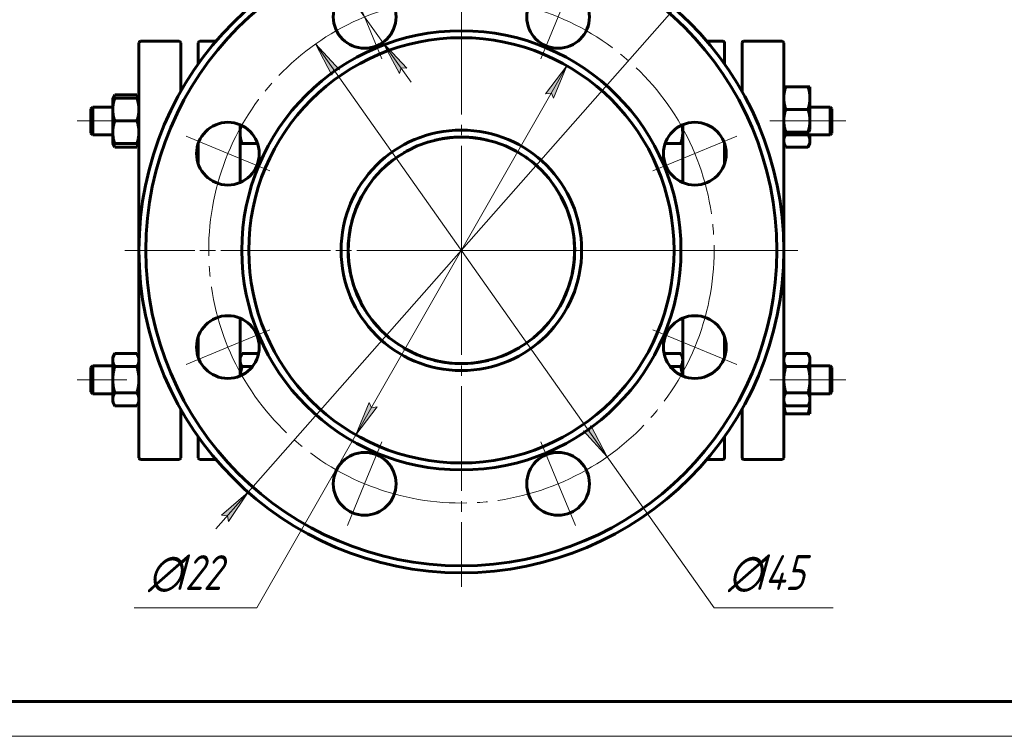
# Model space of a CAD drawing. Header units: millimetres. Extents: x 0 to 420, y 0 to 297.
# Tile 2 of 5: x 77 to 219, y 0 to 103. Entities that reach past the tile are written whole.
import ezdxf

# ---------------------------------------------------------------- set-up
doc = ezdxf.new("R2010")
doc.units = ezdxf.units.MM
for name, pattern in [('K5LT_AXLED', [19.5, 15, -1.5, 1.5, -1.5]), ('K5LT_BASIC', [0]), ('K5LT_THIN', [0])]:
    doc.linetypes.add(name, pattern=pattern)
doc.layers.add('Системный слой', color=7, linetype='Continuous')
doc.layers.add('Системный слой (1)', color=7, linetype='Continuous', true_color=0x6c6c6c)
doc.styles.add('KDIMTEXTSTYLE', font='GOST_AU.SHX', dxfattribs={"width": 0.96, "oblique": 15, "height": 5})
doc.styles.add('KTEXTSTYLE', font='GOST_AU.SHX', dxfattribs={"width": 0.96, "height": 5})
doc.dimstyles.new('KDIMSTYLE (0.50)', dxfattribs={"dimtxt": 5, "dimasz": 1, "dimexe": 2, "dimexo": 0, "dimgap": 1, "dimtad": 1, "dimlfac": 2, "dimtxsty": 'KDIMTEXTSTYLE', "dimsah": 1, "dimcen": 0, "dimdle": 1, "dimadec": 0, "dimazin": 0, "dimtfac": 0.667, "dimtmove": 0, "dimatfit": 3, "dimfxl": 1, "dimtvp": 1, "dimtolj": 1, "dimtzin": 0, "dimarcsym": 0})

# ---------------------------------------------------------------- blocks, each defined once
blk = doc.blocks.new('U10')
at = {"layer": 'Системный слой (1)', "linetype": 'K5LT_BASIC', "lineweight": 60}
for p, q in [((90.82, 91.85), (90.75, 91.68)), ((90.92, 92.03), (90.82, 91.85)), ((90.75, 91.68), (90.69, 91.52))]:
    blk.add_line(p, q, dxfattribs=at)
blk = doc.blocks.new('U11')
at = {"layer": 'Системный слой (1)', "linetype": 'K5LT_BASIC', "lineweight": 60}
for p, q in [((94.18, 91.85), (94.09, 92.03)), ((94.25, 91.68), (94.18, 91.85)), ((94.31, 91.52), (94.25, 91.68))]:
    blk.add_line(p, q, dxfattribs=at)
blk = doc.blocks.new('U12')
at = {"layer": 'Системный слой (1)', "linetype": 'K5LT_BASIC', "lineweight": 60}
for p, q in [((100.38, 99.46), (100.38, 92.49)), ((100.38, 46.93), (100.38, 39.96))]:
    blk.add_line(p, q, dxfattribs=at)
blk = doc.blocks.new('U13')
at = {"layer": 'Системный слой (1)', "linetype": 'K5LT_BASIC', "lineweight": 60}
for p, q in [((90.69, 85.02), (90.75, 84.86)), ((90.75, 84.86), (90.82, 84.7)), ((90.82, 84.7), (90.92, 84.52))]:
    blk.add_line(p, q, dxfattribs=at)
blk = doc.blocks.new('U14')
at = {"layer": 'Системный слой (1)', "linetype": 'K5LT_BASIC', "lineweight": 60}
for p, q in [((94.18, 84.7), (94.25, 84.86)), ((94.25, 84.86), (94.31, 85.02)), ((94.09, 84.52), (94.18, 84.7))]:
    blk.add_line(p, q, dxfattribs=at)
blk = doc.blocks.new('U15')
at = {"layer": 'Системный слой (1)', "linetype": 'K5LT_BASIC', "lineweight": 60}
for p, q in [((102.88, 96.43), (102.88, 99.46)), ((102.88, 82.13), (102.88, 85.04)), ((102.88, 54.39), (102.88, 57.29)), ((102.88, 39.96), (102.88, 42.99))]:
    blk.add_line(p, q, dxfattribs=at)
blk = doc.blocks.new('U16')
at = {"layer": 'Системный слой (1)', "linetype": 'K5LT_BASIC', "lineweight": 60}
for p, q in [((126.15, 77.09), (126.97, 78.52)), ((125.46, 75.54), (126.15, 77.09)), ((124.92, 73.88), (125.46, 75.54)), ((124.41, 68.77), (124.38, 69.96)), ((124.52, 67.56), (124.41, 68.77)), ((124.73, 66.36), (124.52, 67.56)), ((124.73, 66.35), (124.73, 66.36)), ((124.73, 66.32), (124.73, 66.35)), ((126.23, 62.18), (126.22, 62.19)), ((126.23, 62.17), (126.23, 62.18)), ((126.24, 62.16), (126.23, 62.17)), ((126.24, 62.15), (126.24, 62.16)), ((126.25, 62.14), (126.24, 62.15)), ((126.24, 62.15), (126.24, 62.15)), ((126.25, 62.13), (126.25, 62.14))]:
    blk.add_line(p, q, dxfattribs=at)
blk = doc.blocks.new('U17')
at = {"layer": 'Системный слой (1)', "linetype": 'K5LT_BASIC', "lineweight": 60}
for p, q in [((129.69, 81.73), (129.75, 81.79)), ((129.75, 81.79), (129.82, 81.85)), ((129.82, 81.85), (129.89, 81.91))]:
    blk.add_line(p, q, dxfattribs=at)
blk = doc.blocks.new('U18')
at = {"layer": 'Системный слой (1)', "linetype": 'K5LT_BASIC', "lineweight": 60}
for p, q in [((132.54, 55.62), (132.3, 55.75)), ((132.77, 55.49), (132.54, 55.62)), ((133.01, 55.36), (132.77, 55.49))]:
    blk.add_line(p, q, dxfattribs=at)
blk = doc.blocks.new('U19')
at = {"layer": 'Системный слой (1)', "linetype": 'K5LT_BASIC', "lineweight": 60}
for p, q in [((126.16, 77.13), (126.13, 77.05)), ((126.2, 77.2), (126.16, 77.13)), ((126.24, 77.27), (126.2, 77.2)), ((124.74, 73.11), (124.52, 71.89)), ((124.4, 70.64), (124.38, 69.67)), ((124.52, 71.89), (124.4, 70.64)), ((124.38, 69.67), (124.38, 69.39)), ((124.38, 69.39), (124.38, 69.39)), ((124.71, 66.45), (124.71, 66.43)), ((124.71, 66.43), (124.71, 66.42)), ((124.71, 66.42), (124.72, 66.41)), ((124.72, 66.41), (124.72, 66.38)), ((124.72, 66.38), (124.72, 66.38)), ((124.72, 66.38), (124.72, 66.37)), ((124.72, 66.37), (124.73, 66.35)), ((124.73, 66.35), (124.73, 66.33)), ((124.73, 66.33), (124.74, 66.3)), ((124.74, 66.3), (124.75, 66.23)), ((124.75, 66.23), (124.79, 66.09)), ((124.79, 66.09), (124.85, 65.81)), ((124.85, 65.81), (125, 65.26)), ((125, 65.26), (125.35, 64.18)), ((125.35, 64.18), (126.19, 62.26)), ((126.19, 62.26), (127.12, 60.67))]:
    blk.add_line(p, q, dxfattribs=at)
blk = doc.blocks.new('U20')
at = {"layer": 'Системный слой (1)', "linetype": 'K5LT_BASIC', "lineweight": 60}
for p, q in [((178.38, 96.43), (178.38, 99.46)), ((178.38, 82.13), (178.38, 85.04)), ((178.38, 54.39), (178.38, 57.29)), ((178.38, 39.96), (178.38, 42.99))]:
    blk.add_line(p, q, dxfattribs=at)
blk = doc.blocks.new('U21')
at = {"layer": 'Системный слой (1)', "linetype": 'K5LT_BASIC', "lineweight": 60}
for p, q in [((94.38, 69.71), (94.38, 99.46)), ((94.38, 39.96), (94.38, 69.71))]:
    blk.add_line(p, q, dxfattribs=at)
blk = doc.blocks.new('U22')
at = {"layer": 'Системный слой (1)', "linetype": 'K5LT_BASIC', "lineweight": 60}
for p, q in [((138.04, 53.67), (136.87, 53.9)), ((139.24, 53.52), (138.04, 53.67)), ((140.47, 53.46), (139.24, 53.52))]:
    blk.add_line(p, q, dxfattribs=at)
blk = doc.blocks.new('U23')
at = {"layer": 'Системный слой (1)', "linetype": 'K5LT_BASIC', "lineweight": 60}
for p, q in [((132.43, 55.68), (132.62, 55.57)), ((132.62, 55.57), (132.8, 55.47)), ((132.8, 55.47), (132.99, 55.37))]:
    blk.add_line(p, q, dxfattribs=at)
blk = doc.blocks.new('U24')
at = {"layer": 'Системный слой (1)', "linetype": 'K5LT_BASIC', "lineweight": 60}
for p, q in [((132.55, 83.81), (132.34, 83.69)), ((132.76, 83.93), (132.55, 83.81)), ((132.97, 84.04), (132.76, 83.93))]:
    blk.add_line(p, q, dxfattribs=at)
blk = doc.blocks.new('U25')
at = {"layer": 'Системный слой (1)', "linetype": 'K5LT_BASIC', "lineweight": 60}
for p, q in [((108.88, 87.73), (108.88, 79.43)), ((108.88, 59.99), (108.88, 51.69))]:
    blk.add_line(p, q, dxfattribs=at)
blk = doc.blocks.new('U26')
at = {"layer": 'Системный слой (1)', "linetype": 'K5LT_BASIC', "lineweight": 60}
for p, q in [((109, 87.68), (108.93, 87.33)), ((108.89, 86.99), (108.88, 86.65)), ((108.93, 87.33), (108.89, 86.99))]:
    blk.add_line(p, q, dxfattribs=at)
blk = doc.blocks.new('U27')
at = {"layer": 'Системный слой (1)', "linetype": 'K5LT_BASIC', "lineweight": 60}
for p, q in [((190.53, 85.99), (190.4, 86.27)), ((190.6, 85.72), (190.53, 85.99)), ((190.63, 85.46), (190.6, 85.72))]:
    blk.add_line(p, q, dxfattribs=at)
blk = doc.blocks.new('U28')
at = {"layer": 'Системный слой (1)', "linetype": 'K5LT_BASIC', "lineweight": 60}
for p, q in [((187.1, 86.27), (186.97, 85.99)), ((186.9, 85.72), (186.88, 85.46)), ((186.97, 85.99), (186.9, 85.72))]:
    blk.add_line(p, q, dxfattribs=at)
blk = doc.blocks.new('U29')
at = {"layer": 'Системный слой (1)', "linetype": 'K5LT_BASIC', "lineweight": 60}
for p, q in [((172.32, 87.33), (172.25, 87.68)), ((172.36, 86.99), (172.32, 87.33)), ((172.38, 86.65), (172.36, 86.99))]:
    blk.add_line(p, q, dxfattribs=at)
blk = doc.blocks.new('U30')
at = {"layer": 'Системный слой (1)', "linetype": 'K5LT_BASIC', "lineweight": 60}
for p, q in [((172.21, 52.56), (172.09, 53.03)), ((172.29, 52.12), (172.21, 52.56)), ((172.35, 51.7), (172.29, 52.12))]:
    blk.add_line(p, q, dxfattribs=at)
blk = doc.blocks.new('U31')
at = {"layer": 'Системный слой (1)', "linetype": 'K5LT_BASIC', "lineweight": 60}
for p, q in [((186.88, 47.9), (186.88, 47.89)), ((186.88, 47.89), (186.88, 47.87)), ((186.88, 47.87), (186.88, 47.86))]:
    blk.add_line(p, q, dxfattribs=at)
blk = doc.blocks.new('U32')
at = {"layer": 'Системный слой (1)', "linetype": 'K5LT_BASIC', "lineweight": 60}
for p, q in [((190.63, 47.89), (190.63, 47.9)), ((190.63, 47.87), (190.63, 47.89)), ((190.63, 47.86), (190.63, 47.87))]:
    blk.add_line(p, q, dxfattribs=at)
blk = doc.blocks.new('U33')
at = {"layer": 'Системный слой (1)', "linetype": 'K5LT_BASIC', "lineweight": 60}
for p, q in [((180.88, 99.46), (180.88, 92.49)), ((180.88, 46.93), (180.88, 39.96))]:
    blk.add_line(p, q, dxfattribs=at)
blk = doc.blocks.new('U34')
at = {"layer": 'Системный слой (1)', "linetype": 'K5LT_BASIC', "lineweight": 60}
for p, q in [((172.38, 87.73), (172.38, 79.43)), ((172.38, 59.99), (172.38, 51.69))]:
    blk.add_line(p, q, dxfattribs=at)
blk = doc.blocks.new('U35')
at = {"layer": 'Системный слой (1)', "linetype": 'K5LT_BASIC', "lineweight": 60}
for p, q in [((148.29, 84.04), (148.5, 83.93)), ((148.5, 83.93), (148.7, 83.81)), ((148.7, 83.81), (148.91, 83.69))]:
    blk.add_line(p, q, dxfattribs=at)
blk = doc.blocks.new('U36')
at = {"layer": 'Системный слой (1)', "linetype": 'K5LT_BASIC', "lineweight": 60}
for p, q in [((154.96, 77.35), (154.03, 78.89)), ((155.74, 75.68), (154.96, 77.35)), ((156.33, 73.88), (155.74, 75.68)), ((156.85, 68.77), (156.87, 69.96)), ((156.73, 67.56), (156.85, 68.77)), ((156.53, 66.36), (156.73, 67.56)), ((156.52, 66.35), (156.53, 66.36)), ((156.52, 66.32), (156.52, 66.35)), ((155, 62.13), (155.01, 62.14)), ((155.01, 62.15), (155.02, 62.16)), ((155.01, 62.14), (155.01, 62.15)), ((155.01, 62.15), (155.01, 62.15)), ((155.02, 62.18), (155.03, 62.19)), ((155.02, 62.17), (155.02, 62.18)), ((155.02, 62.16), (155.02, 62.17))]:
    blk.add_line(p, q, dxfattribs=at)
blk = doc.blocks.new('U37')
at = {"layer": 'Системный слой (1)', "linetype": 'K5LT_BASIC', "lineweight": 60}
for p, q in [((137.86, 85.72), (136.82, 85.51)), ((138.93, 85.87), (137.86, 85.72)), ((140.02, 85.95), (138.93, 85.87))]:
    blk.add_line(p, q, dxfattribs=at)
blk = doc.blocks.new('U38')
at = {"layer": 'Системный слой (1)', "linetype": 'K5LT_BASIC', "lineweight": 60}
for p, q in [((136.74, 53.93), (137.99, 53.68)), ((137.99, 53.68), (139.3, 53.52)), ((139.3, 53.52), (140.63, 53.46))]:
    blk.add_line(p, q, dxfattribs=at)
blk = doc.blocks.new('U39')
at = {"layer": 'Системный слой (1)', "linetype": 'K5LT_BASIC', "lineweight": 60}
for p, q in [((143.26, 53.68), (141.96, 53.52)), ((144.52, 53.93), (143.26, 53.68)), ((141.96, 53.52), (140.63, 53.46))]:
    blk.add_line(p, q, dxfattribs=at)
blk = doc.blocks.new('U40')
at = {"layer": 'Системный слой (1)', "linetype": 'K5LT_BASIC', "lineweight": 60}
for start, end in [(348.21, 0), (316.083, 332.4243), (290.5347, 300.8062), (270, 283.3476)]:
    blk.add_arc((140.63, 69.71), 16.25, start, end, dxfattribs=at)
blk = doc.blocks.new('U41')
at = {"layer": 'Системный слой (1)', "linetype": 'K5LT_BASIC', "lineweight": 60}
for p, q in [((148.24, 55.36), (148.48, 55.49)), ((148.48, 55.49), (148.72, 55.62)), ((148.72, 55.62), (148.95, 55.75))]:
    blk.add_line(p, q, dxfattribs=at)
blk = doc.blocks.new('U42')
at = {"layer": 'Системный слой (1)', "linetype": 'K5LT_BASIC', "lineweight": 60}
for p, q in [((151.43, 81.85), (151.36, 81.91)), ((151.5, 81.79), (151.43, 81.85)), ((151.57, 81.73), (151.5, 81.79))]:
    blk.add_line(p, q, dxfattribs=at)
blk = doc.blocks.new('U43')
at = {"layer": 'Системный слой (1)', "linetype": 'K5LT_BASIC', "lineweight": 60}
for p, q in [((141.23, 85.95), (142.32, 85.87)), ((142.32, 85.87), (143.39, 85.72)), ((143.39, 85.72), (144.43, 85.51))]:
    blk.add_line(p, q, dxfattribs=at)
blk = doc.blocks.new('U44')
at = {"layer": 'Системный слой (1)', "linetype": 'K5LT_BASIC', "lineweight": 60}
for start, end in [(90.0135, 102.6193), (121.746, 132.3213), (144.2118, 165.1189), (179.1057, 191.7898), (207.5756, 223.9154), (240.2974, 249.4632), (256.6531, 270)]:
    blk.add_arc((140.63, 69.71), 16.25, start, end, dxfattribs=at)
blk = doc.blocks.new('U45')
at = {"layer": 'Системный слой (1)', "linetype": 'K5LT_BASIC', "lineweight": 60}
for p, q in [((142.01, 53.52), (143.21, 53.67)), ((143.21, 53.67), (144.38, 53.9)), ((140.78, 53.46), (142.01, 53.52))]:
    blk.add_line(p, q, dxfattribs=at)
blk = doc.blocks.new('U46')
at = {"layer": 'Системный слой (1)', "linetype": 'K5LT_BASIC', "lineweight": 60}
for p, q in [((148.45, 55.47), (148.26, 55.37)), ((148.64, 55.57), (148.45, 55.47)), ((148.82, 55.68), (148.64, 55.57))]:
    blk.add_line(p, q, dxfattribs=at)
blk = doc.blocks.new('U47')
at = {"layer": 'Системный слой (1)', "linetype": 'K5LT_BASIC', "lineweight": 60}
for p, q in [((155.01, 77.27), (155.05, 77.2)), ((155.05, 77.2), (155.09, 77.13)), ((155.09, 77.13), (155.12, 77.05)), ((156.47, 73.35), (156.71, 72.05)), ((156.71, 72.05), (156.84, 70.73)), ((156.84, 70.73), (156.88, 69.67)), ((156.88, 69.67), (156.87, 69.39)), ((156.54, 66.41), (156.53, 66.38)), ((156.53, 66.38), (156.53, 66.38)), ((156.55, 66.45), (156.54, 66.43)), ((156.54, 66.43), (156.54, 66.42)), ((156.54, 66.42), (156.54, 66.41)), ((156.25, 65.25), (155.9, 64.17)), ((156.4, 65.81), (156.25, 65.25)), ((156.47, 66.09), (156.4, 65.81)), ((156.5, 66.23), (156.47, 66.09)), ((156.51, 66.3), (156.5, 66.23)), ((156.52, 66.33), (156.51, 66.3)), ((156.53, 66.37), (156.52, 66.35)), ((156.52, 66.35), (156.52, 66.33)), ((156.53, 66.38), (156.53, 66.37)), ((155.9, 64.17), (155.06, 62.25)), ((155.06, 62.25), (154.13, 60.67))]:
    blk.add_line(p, q, dxfattribs=at)
blk = doc.blocks.new('U48')
at = {"layer": 'Системный слой (1)', "linetype": 'K5LT_BASIC', "lineweight": 60}
for start, end in [(77.3807, 90), (47.6787, 58.2562), (14.8818, 35.7898), (0, 0.8914)]:
    blk.add_arc((140.63, 69.71), 16.25, start, end, dxfattribs=at)
blk = doc.blocks.new('U49')
at = {"layer": 'Системный слой (1)', "linetype": 'K5LT_BASIC', "lineweight": 60}
for p, q in [((109.05, 52.56), (108.96, 52.12)), ((109.17, 53.03), (109.05, 52.56)), ((108.96, 52.12), (108.9, 51.7))]:
    blk.add_line(p, q, dxfattribs=at)
blk = doc.blocks.new('U50')
at = {"layer": 'Системный слой (1)', "linetype": 'K5LT_AXLED', "lineweight": 18}
for q in [(140.63, 117.96), (92.38, 69.71), (188.88, 69.71), (140.63, 21.46)]:
    blk.add_line((140.63, 69.71), q, dxfattribs=at)
blk = doc.blocks.new('D2')
at = {"layer": 'Системный слой (1)'}
for points in [[(124.14, 106.86), (121.77, 111.31), (121.52, 110.52), (120.7, 110.55)], [(132.81, 95.85), (129.37, 99.54), (131.74, 95.09), (131.99, 95.88)]]:
    blk.add_hatch(color=256, dxfattribs=at).paths.add_polyline_path(points)
at = {"layer": 'Системный слой (1)', "linetype": 'K5LT_THIN', "lineweight": 18}
for p, q in [((124.14, 106.86), (113.7, 121.47)), ((124.14, 106.86), (120.07, 112.56)), ((121.52, 110.52), (120.7, 110.55)), ((120.7, 110.55), (124.14, 106.86)), ((121.77, 111.31), (121.52, 110.52)), ((124.14, 106.86), (121.77, 111.31)), ((129.37, 99.54), (124.14, 106.86)), ((129.37, 99.54), (131.74, 95.09)), ((132.81, 95.85), (129.37, 99.54)), ((129.37, 99.54), (133.44, 93.84)), ((131.74, 95.09), (131.99, 95.88)), ((131.99, 95.88), (132.81, 95.85))]:
    blk.add_line(p, q, dxfattribs=at)
blk.add_wipeout([(95.69, 113.09), (95.69, 129.85), (111.06, 129.85), (111.06, 113.09)]).dxf.layer = 'Системный слой (1)'
blk.add_line((113.7, 121.47), (93.69, 121.47), dxfattribs=at)
at = {"layer": 'Системный слой (1)', "char_height": 5, "attachment_point": 1, "style": 'KTEXTSTYLE'}
for s, insert in [('\\H5.0;\\W1.000;\\Q15;\\Q15;\\W0.960;∅', (95.69, 129.06)), ('\\H5.0;\\W1.000;\\Q15;\\Q15;\\W0.960;18', (99, 129.06)), ('\\H5.0;\\W1.000;\\Q15;\\Q15;\\W0.960;8 отв.', (95.69, 119.68))]:
    blk.add_mtext(s, dxfattribs=dict(at, insert=insert))
blk = doc.blocks.new('KDIMARROW_01')
at = {"layer": 'Системный слой'}
blk.add_hatch(color=0, dxfattribs=at).paths.add_polyline_path([(-5, -0.66), (0, 0), (-5, 0.66), (-4.5, 0)])
at = {"layer": 'Системный слой', "color": 0, "linetype": 'K5LT_THIN', "lineweight": 18}
for p, q in [((-4.5, 0), (-5, 0.66)), ((-5, 0.66), (0, 0)), ((0, 0), (-5, -0.66)), ((-5, -0.66), (-4.5, 0))]:
    blk.add_line(p, q, dxfattribs=at)
at = {"layer": 'Системный слой (1)', "color": 0, "linetype": 'K5LT_THIN', "lineweight": 18}
blk.add_line((320.16, 211.2), (319.66, 211.2), dxfattribs=at)
blk = doc.blocks.new('U51')
at = {"layer": 'Системный слой (1)', "linetype": 'K5LT_AXLED', "lineweight": 18}
for p, q in [((126.75, 103.2), (124.27, 109.21)), ((154.5, 103.2), (156.99, 109.21)), ((129.24, 97.2), (126.75, 103.2)), ((152.01, 97.2), (154.5, 103.2)), ((107.14, 83.58), (101.13, 86.07)), ((174.12, 83.58), (180.12, 86.07)), ((113.14, 81.1), (107.14, 83.58)), ((168.11, 81.1), (174.12, 83.58)), ((113.14, 58.33), (107.14, 55.84)), ((168.11, 58.33), (174.12, 55.84)), ((107.14, 55.84), (101.13, 53.35)), ((174.12, 55.84), (180.12, 53.35)), ((129.24, 42.23), (126.75, 36.22)), ((152.01, 42.23), (154.5, 36.22)), ((126.75, 36.22), (124.27, 30.22)), ((154.5, 36.22), (156.99, 30.22))]:
    blk.add_line(p, q, dxfattribs=at)
for start, end in [(67.5, 112.5), (112.5, 157.5), (22.5, 67.5), (157.5, 202.5), (337.5, 22.5), (202.5, 247.5), (292.5, 337.5), (247.5, 292.5)]:
    blk.add_arc((140.63, 69.71), 36.25, start, end, dxfattribs=at)
blk = doc.blocks.new('D3')
at = {"layer": 'Системный слой (1)'}
for points in [[(171.21, 104.41), (175.01, 107.72), (174.19, 107.78), (174.02, 108.59)], [(107.23, 30.83), (110.04, 35.02), (106.24, 31.7), (107.07, 31.64)]]:
    blk.add_hatch(color=256, dxfattribs=at).paths.add_polyline_path(points)
at = {"layer": 'Системный слой (1)', "linetype": 'K5LT_THIN', "lineweight": 18}
for p, q in [((171.21, 104.41), (178.13, 112.25)), ((178.13, 112.25), (195.32, 112.25)), ((171.21, 104.41), (175.84, 109.66)), ((174.02, 108.59), (171.21, 104.41)), ((171.21, 104.41), (175.01, 107.72)), ((174.19, 107.78), (174.02, 108.59)), ((175.01, 107.72), (174.19, 107.78)), ((110.04, 35.02), (171.21, 104.41)), ((110.04, 35.02), (105.41, 29.77)), ((110.04, 35.02), (106.24, 31.7)), ((107.23, 30.83), (110.04, 35.02)), ((106.24, 31.7), (107.07, 31.64)), ((107.07, 31.64), (107.23, 30.83))]:
    blk.add_line(p, q, dxfattribs=at)
blk.add_wipeout([(180.13, 113.25), (180.13, 120.63), (192.8, 120.63), (192.8, 113.25)]).dxf.layer = 'Системный слой (1)'
at = {"layer": 'Системный слой (1)', "char_height": 5, "attachment_point": 1, "style": 'KTEXTSTYLE'}
for s, insert in [('\\H5.0;\\W1.000;\\Q15;\\Q15;\\W0.960;∅', (180.13, 119.84)), ('\\H5.0;\\W1.000;\\Q15;\\Q15;\\W0.960;185', (183.43, 119.84))]:
    blk.add_mtext(s, dxfattribs=dict(at, insert=insert))
blk = doc.blocks.new('KDIMARROW_02')
at = {"layer": 'Системный слой'}
blk.add_hatch(color=0, dxfattribs=at).paths.add_polyline_path([(4.5, 0), (5, 0.66), (0, 0), (5, -0.66)])
at = {"layer": 'Системный слой', "color": 0, "linetype": 'K5LT_THIN', "lineweight": 18}
for p, q in [((5, 0.66), (0, 0)), ((0, 0), (5, -0.66)), ((0, 0), (7, 0)), ((4.5, 0), (5, 0.66)), ((5, -0.66), (4.5, 0))]:
    blk.add_line(p, q, dxfattribs=at)
at = {"layer": 'Системный слой (1)', "color": 0, "linetype": 'K5LT_THIN', "lineweight": 18}
blk.add_line((320.16, 211.2), (319.66, 211.2), dxfattribs=at)
blk = doc.blocks.new('D4')
at = {"layer": 'Системный слой (1)'}
for points in [[(123.13, 95.61), (119.71, 99.32), (122.06, 94.85), (122.31, 95.64)], [(161.54, 40.11), (159.2, 44.57), (158.95, 43.78), (158.12, 43.81)]]:
    blk.add_hatch(color=256, dxfattribs=at).paths.add_polyline_path(points)
at = {"layer": 'Системный слой (1)', "linetype": 'K5LT_THIN', "lineweight": 18}
for p, q in [((119.71, 99.32), (123.13, 95.61)), ((122.06, 94.85), (119.71, 99.32)), ((119.71, 99.32), (161.54, 40.11)), ((122.31, 95.64), (122.06, 94.85)), ((123.13, 95.61), (122.31, 95.64)), ((161.54, 40.11), (158.12, 43.81)), ((158.12, 43.81), (158.95, 43.78)), ((158.95, 43.78), (159.2, 44.57)), ((159.2, 44.57), (161.54, 40.11)), ((161.54, 40.11), (176.88, 18.41)), ((176.88, 18.41), (193.94, 18.41))]:
    blk.add_line(p, q, dxfattribs=at)
blk.add_wipeout([(178.88, 19.41), (178.88, 26.79), (191.42, 26.79), (191.42, 19.41)]).dxf.layer = 'Системный слой (1)'
at = {"layer": 'Системный слой (1)', "char_height": 5, "attachment_point": 1, "style": 'KTEXTSTYLE'}
for s, insert in [('\\H5.0;\\W1.000;\\Q15;\\Q15;\\W0.960;∅', (178.88, 25.99)), ('\\H5.0;\\W1.000;\\Q15;\\Q15;\\W0.960;145', (182.18, 25.99))]:
    blk.add_mtext(s, dxfattribs=dict(at, insert=insert))
blk = doc.blocks.new('D5')
at = {"layer": 'Системный слой (1)'}
for points in [[(153.85, 91.52), (155.76, 96.19), (152.71, 92.18), (153.53, 92.28)], [(125.49, 43.23), (128.54, 47.25), (127.72, 47.14), (127.4, 47.9)]]:
    blk.add_hatch(color=256, dxfattribs=at).paths.add_polyline_path(points)
at = {"layer": 'Системный слой (1)', "linetype": 'K5LT_THIN', "lineweight": 18}
for p, q in [((155.76, 96.19), (125.49, 43.23)), ((152.71, 92.18), (155.76, 96.19)), ((155.76, 96.19), (153.85, 91.52)), ((153.53, 92.28), (152.71, 92.18)), ((153.85, 91.52), (153.53, 92.28)), ((125.49, 43.23), (127.4, 47.9)), ((128.54, 47.25), (125.49, 43.23)), ((127.4, 47.9), (127.72, 47.14)), ((127.72, 47.14), (128.54, 47.25)), ((125.49, 43.23), (111.29, 18.41)), ((111.29, 18.41), (93.7, 18.41))]:
    blk.add_line(p, q, dxfattribs=at)
blk.add_wipeout([(95.7, 19.41), (95.7, 26.79), (108.75, 26.79), (108.75, 19.41)]).dxf.layer = 'Системный слой (1)'
at = {"layer": 'Системный слой (1)', "char_height": 5, "attachment_point": 1, "style": 'KTEXTSTYLE'}
for s, insert in [('\\H5.0;\\W1.000;\\Q15;\\Q15;\\W0.960;∅', (95.7, 25.99)), ('\\H5.0;\\W1.000;\\Q15;\\Q15;\\W0.960;122', (99.01, 25.99))]:
    blk.add_mtext(s, dxfattribs=dict(at, insert=insert))
blk = doc.blocks.new('U64')
at = {"linetype": 'K5LT_BASIC', "lineweight": 60}
blk.add_line((415, 5), (20, 5), dxfattribs=at)
at = {"linetype": 'K5LT_THIN', "lineweight": 18}
blk.add_line((420, 0), (0, 0), dxfattribs=at)

msp = doc.modelspace()

# ---------------------------------------------------------------- linework, layer by layer
at = {"layer": 'Системный слой (1)', "linetype": 'K5LT_BASIC', "lineweight": 60}
for p, q in [((94.6265, 99.7111), (100.1265, 99.7111)), ((105.4261, 99.7111), (103.1265, 99.7111)), ((178.1265, 99.7111), (175.8268, 99.7111)), ((181.1265, 99.7111), (186.6265, 99.7111)), ((186.8765, 93.1844), (186.8765, 99.4611)), ((90.6265, 91.5226), (90.9167, 92.0254)), ((90.9167, 92.0254), (94.0862, 92.0254)), ((94.3765, 91.5226), (94.0862, 92.0254)), ((186.8765, 93.1844), (187.1667, 93.1844)), ((186.8765, 91.5594), (186.8765, 93.1844)), ((187.1667, 93.1844), (190.3362, 93.1844)), ((190.3362, 93.1844), (190.6265, 93.1844)), ((190.6265, 93.1844), (190.6265, 91.5594)), ((90.6265, 91.5226), (90.9167, 91.5226)), ((90.6265, 89.8976), (90.6265, 91.5226)), ((90.9167, 91.5226), (94.0862, 91.5226)), ((94.0862, 91.5226), (94.3765, 91.5226)), ((186.8765, 89.9427), (186.8765, 91.5594)), ((190.6265, 91.5594), (190.6265, 88.3094)), ((87.5015, 90.0226), (87.7515, 90.2726)), ((87.5015, 86.5226), (87.5015, 90.0226)), ((87.7515, 90.2726), (87.7515, 88.2726)), ((87.7515, 90.2726), (90.6265, 90.2726)), ((90.6265, 86.6476), (90.6265, 89.8976)), ((186.8765, 69.7111), (186.8765, 89.9427)), ((187.1667, 89.9344), (190.3362, 89.9344)), ((190.6265, 90.2726), (193.5015, 90.2726)), ((193.7515, 90.0226), (193.5015, 90.2726)), ((193.5015, 90.2726), (193.5015, 88.2726)), ((193.7515, 86.5226), (193.7515, 90.0226)), ((87.7515, 88.2726), (87.7515, 86.2726)), ((90.9167, 88.2726), (94.0862, 88.2726)), ((190.6265, 88.3094), (190.6265, 87.1289)), ((193.5015, 88.2726), (193.5015, 86.2726)), ((87.5015, 86.5226), (87.7515, 86.2726)), ((87.7515, 86.2726), (90.6265, 86.2726)), ((90.6265, 85.0226), (90.6265, 86.6476)), ((186.8765, 86.2726), (193.5015, 86.2726)), ((187.1667, 86.6844), (187.0034, 86.6844)), ((187.1667, 86.6844), (190.3362, 86.6844)), ((190.4995, 86.6844), (190.3362, 86.6844)), ((190.6265, 86.2726), (190.6265, 85.4581)), ((193.7515, 86.5226), (193.5015, 86.2726)), ((90.9167, 85.0226), (90.6265, 85.0226)), ((90.6265, 85.0226), (90.9167, 84.5199)), ((90.9167, 85.0226), (94.0862, 85.0226)), ((94.3765, 85.0226), (94.0862, 85.0226)), ((94.3765, 85.0226), (94.0862, 84.5199)), ((109.1667, 85.0226), (108.8765, 85.0226)), ((109.1667, 85.0226), (111.3994, 85.0226)), ((169.8535, 85.0226), (172.0862, 85.0226)), ((172.3765, 85.0226), (172.0862, 85.0226)), ((186.8765, 85.0226), (187.1667, 84.5199)), ((190.6265, 85.0226), (190.3362, 84.5199)), ((190.6265, 85.4581), (190.6265, 85.0226)), ((90.9167, 84.5199), (94.0862, 84.5199)), ((187.1667, 84.5199), (190.3362, 84.5199)), ((186.8765, 51.4192), (186.8765, 69.7111)), ((90.6265, 54.3995), (90.9167, 54.9023)), ((90.6265, 53.9641), (90.6265, 54.3995)), ((90.6265, 51.1495), (90.6265, 53.9641)), ((90.9167, 54.9023), (94.0862, 54.9023)), ((94.3765, 54.3995), (94.0862, 54.9023)), ((108.8765, 54.3995), (109.1667, 54.9023)), ((109.1667, 54.9023), (111.5373, 54.9023)), ((169.7156, 54.9023), (172.0862, 54.9023)), ((172.3765, 54.3995), (172.0862, 54.9023)), ((186.8765, 54.3995), (187.1667, 54.9023)), ((187.1667, 54.9023), (190.3362, 54.9023)), ((190.6265, 54.3995), (190.3362, 54.9023)), ((190.6265, 54.3995), (190.6265, 53.9641)), ((190.6265, 53.9641), (190.6265, 51.1495)), ((87.5015, 52.8995), (87.7515, 53.1495)), ((87.5015, 49.3995), (87.5015, 52.8995)), ((87.7515, 53.1495), (90.6265, 53.1495)), ((87.7515, 53.1495), (87.7515, 51.1495)), ((90.9167, 53.0259), (94.0862, 53.0259)), ((109.1667, 53.0259), (110.6483, 53.0259)), ((170.6046, 53.0259), (172.0862, 53.0259)), ((187.1667, 53.0259), (190.3362, 53.0259)), ((190.6265, 53.1495), (193.5015, 53.1495)), ((193.7515, 52.8995), (193.5015, 53.1495)), ((193.5015, 53.1495), (193.5015, 51.1495)), ((193.7515, 49.3995), (193.7515, 52.8995)), ((87.7515, 51.1495), (87.7515, 49.1495)), ((90.6265, 48.335), (90.6265, 51.1495)), ((186.8765, 51.1495), (186.8765, 51.4192)), ((186.8765, 48.335), (186.8765, 51.1495)), ((190.6265, 51.1495), (190.6265, 48.335)), ((193.5015, 51.1495), (193.5015, 49.1495)), ((87.5015, 49.3995), (87.7515, 49.1495)), ((87.7515, 49.1495), (90.6265, 49.1495)), ((90.6265, 47.8995), (90.6265, 48.335)), ((90.9167, 49.2731), (94.0862, 49.2731)), ((186.8765, 47.8995), (186.8765, 48.335)), ((187.1667, 49.2731), (190.3362, 49.2731)), ((190.6265, 49.1495), (193.5015, 49.1495)), ((190.6265, 48.335), (190.6265, 47.8995)), ((193.7515, 49.3995), (193.5015, 49.1495)), ((90.6265, 47.8995), (90.9167, 47.3968)), ((90.9167, 47.3968), (94.0862, 47.3968)), ((94.3765, 47.8995), (94.0862, 47.3968)), ((186.8765, 47.8995), (187.1667, 47.3968)), ((186.8765, 47.8995), (186.8765, 47.8995)), ((186.8765, 39.9611), (186.8765, 47.8995)), ((187.1667, 47.3968), (190.3362, 47.3968)), ((190.6265, 47.8995), (190.3362, 47.3968)), ((190.6265, 47.8995), (190.6265, 47.8628)), ((190.6265, 47.8628), (190.6265, 46.2378)), ((187.1667, 46.2378), (186.8765, 46.2378)), ((187.1667, 46.2378), (190.3362, 46.2378)), ((190.6265, 46.2378), (190.3362, 46.2378)), ((94.6265, 39.7111), (100.1265, 39.7111)), ((105.4261, 39.7111), (103.1265, 39.7111)), ((178.1265, 39.7111), (175.8268, 39.7111)), ((181.1265, 39.7111), (186.6265, 39.7111))]:
    msp.add_line(p, q, dxfattribs=at)
at = {"layer": 'Системный слой (1)', "linetype": 'K5LT_AXLED', "lineweight": 18}
for p, q in [((92.6265, 88.2726), (85.5015, 88.2726)), ((195.7515, 88.2726), (184.8765, 88.2726)), ((102.3765, 69.7111), (92.3765, 69.7111)), ((180.3765, 69.7111), (100.8765, 69.7111)), ((188.8765, 69.7111), (178.8765, 69.7111)), ((92.6265, 51.1495), (85.5015, 51.1495)), ((195.7515, 51.1495), (184.8765, 51.1495))]:
    msp.add_line(p, q, dxfattribs=at)
at = {"layer": 'Системный слой (1)', "linetype": 'K5LT_BASIC', "lineweight": 60}
for centre, radius in [((140.6265, 69.7111), 45.25), ((126.7542, 103.2017), 4.5), ((154.4987, 103.2017), 4.5), ((140.6265, 69.7111), 31.5), ((140.6265, 69.7111), 30.5), ((107.1358, 83.5834), 4.5), ((174.1171, 83.5834), 4.5), ((140.6265, 69.7111), 17.25), ((140.6265, 69.7111), 16.25), ((107.1358, 55.8388), 4.5), ((174.1171, 55.8388), 4.5), ((126.7542, 36.2205), 4.5), ((154.4987, 36.2205), 4.5)]:
    msp.add_circle(centre, radius, dxfattribs=at)
for centre, radius, start, end in [((140.6265, 69.7111), 46.25, 0, 180), ((94.6265, 99.4611), 0.25, 90, 180), ((100.1265, 99.4611), 0.25, 0, 90), ((103.1265, 99.4611), 0.25, 90, 180), ((178.1265, 99.4611), 0.25, 0, 90), ((181.1265, 99.4611), 0.25, 90, 180), ((186.6265, 99.4611), 0.25, 0, 90), ((140.6265, 69.7111), 46.25, 180, 0), ((94.6265, 39.9611), 0.25, 180, 270), ((100.1265, 39.9611), 0.25, 270, 0), ((103.1265, 39.9611), 0.25, 180, 270), ((178.1265, 39.9611), 0.25, 270, 0), ((181.1265, 39.9611), 0.25, 180, 270), ((186.6265, 39.9611), 0.25, 270, 0)]:
    msp.add_arc(centre, radius, start, end, dxfattribs=at)
for points in [[(187.1667, 93.1844), (186.8765, 92.3136), (186.8765, 91.5594)], [(190.6265, 91.5594), (190.6265, 92.3136), (190.3362, 93.1844)], [(90.9167, 91.5226), (90.6265, 90.6518), (90.6265, 89.8976)], [(94.3765, 89.8976), (94.3765, 90.6518), (94.0862, 91.5226)], [(186.8765, 91.5594), (186.8765, 90.8052), (187.1667, 89.9344)], [(190.3362, 89.9344), (190.6265, 90.8052), (190.6265, 91.5594)], [(90.6265, 89.8976), (90.6265, 89.1435), (90.9167, 88.2726)], [(94.0862, 88.2726), (94.3765, 89.1435), (94.3765, 89.8976)], [(187.1667, 89.9344), (186.8765, 89.0636), (186.8765, 88.3094)], [(190.6265, 88.3094), (190.6265, 89.0636), (190.3362, 89.9344)], [(90.9167, 88.2726), (90.6265, 87.4018), (90.6265, 86.6476)], [(94.3765, 86.6476), (94.3765, 87.4018), (94.0862, 88.2726)], [(186.8765, 88.3094), (186.8765, 87.5552), (187.1667, 86.6844)], [(190.3362, 86.6844), (190.6265, 87.5552), (190.6265, 88.3094)], [(90.6265, 86.6476), (90.6265, 85.8935), (90.9167, 85.0226)], [(94.0862, 85.0226), (94.3765, 85.8935), (94.3765, 86.6476)], [(108.8765, 86.6476), (108.8765, 85.8935), (109.1667, 85.0226)], [(172.0862, 85.0226), (172.3765, 85.8935), (172.3765, 86.6476)], [(186.8765, 85.4581), (186.8765, 85.0226), (187.1667, 84.5199)], [(190.3362, 84.5199), (190.6265, 85.0226), (190.6265, 85.4581)], [(90.9167, 54.9023), (90.6265, 54.3995), (90.6265, 53.9641)], [(90.6265, 53.9641), (90.6265, 53.5287), (90.9167, 53.0259)], [(94.3765, 53.9641), (94.3765, 54.3995), (94.0862, 54.9023)], [(94.0862, 53.0259), (94.3765, 53.5287), (94.3765, 53.9641)], [(109.1667, 54.9023), (108.8765, 54.3995), (108.8765, 53.9641)], [(108.8765, 53.9641), (108.8765, 53.5287), (109.1667, 53.0259)], [(172.3765, 53.9641), (172.3765, 54.3995), (172.0862, 54.9023)], [(172.0862, 53.0259), (172.3765, 53.5287), (172.3765, 53.9641)], [(187.1667, 54.9023), (186.8765, 54.3995), (186.8765, 53.9641)], [(186.8765, 53.9641), (186.8765, 53.5287), (187.1667, 53.0259)], [(190.6265, 53.9641), (190.6265, 54.3995), (190.3362, 54.9023)], [(190.3362, 53.0259), (190.6265, 53.5287), (190.6265, 53.9641)], [(90.9167, 53.0259), (90.6265, 52.0204), (90.6265, 51.1495)], [(94.3765, 51.1495), (94.3765, 52.0204), (94.0862, 53.0259)], [(187.1667, 53.0259), (186.8765, 52.0204), (186.8765, 51.1495)], [(190.6265, 51.1495), (190.6265, 52.0204), (190.3362, 53.0259)], [(90.6265, 51.1495), (90.6265, 50.2787), (90.9167, 49.2731)], [(94.0862, 49.2731), (94.3765, 50.2787), (94.3765, 51.1495)], [(186.8765, 51.1495), (186.8765, 50.2787), (187.1667, 49.2731)], [(190.3362, 49.2731), (190.6265, 50.2787), (190.6265, 51.1495)], [(90.9167, 49.2731), (90.6265, 48.7704), (90.6265, 48.335)], [(90.6265, 48.335), (90.6265, 47.8995), (90.9167, 47.3968)], [(94.3765, 48.335), (94.3765, 48.7704), (94.0862, 49.2731)], [(94.0862, 47.3968), (94.3765, 47.8995), (94.3765, 48.335)], [(187.1667, 49.2731), (186.8765, 48.7704), (186.8765, 48.335)], [(186.8765, 48.335), (186.8765, 47.8995), (187.1667, 47.3968)], [(190.6265, 48.335), (190.6265, 48.7704), (190.3362, 49.2731)], [(190.3362, 47.3968), (190.6265, 47.8995), (190.6265, 48.335)], [(186.8765, 47.8628), (186.8765, 47.1086), (187.1667, 46.2378)], [(190.3362, 46.2378), (190.6265, 47.1086), (190.6265, 47.8628)]]:
    msp.add_rational_spline(points, [1, 1.0379548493, 1], degree=2, dxfattribs=at)
for points, knots in [([(186.8765, 87.1289), (186.8984, 87.0545), (186.9362, 86.924), (186.9766, 86.781), (186.997, 86.7077), (187.0034, 86.6844)], [0, 0, 0, 0, 2.64303555, 4.89941504, 6, 6, 6, 6]), ([(190.4995, 86.6844), (190.5149, 86.7399), (190.5483, 86.8597), (190.5928, 87.0144), (190.6203, 87.1081), (190.6265, 87.1289)], [0, 0, 0, 0, 2.62135006, 5.25990988, 6, 6, 6, 6]), ([(137.4481, 85.6469), (137.652, 85.6874), (137.858, 85.7243), (138.0938, 85.7618), (138.1219, 85.7662), (138.1876, 85.7763), (138.2252, 85.7819), (138.2881, 85.7911), (138.3132, 85.7948), (138.355, 85.8007), (138.3717, 85.803), (138.3996, 85.8069), (138.4107, 85.8084), (138.4293, 85.811), (138.4367, 85.812), (138.449, 85.8137), (138.4539, 85.8143), (138.4621, 85.8154), (138.4654, 85.8159), (138.4708, 85.8166), (138.473, 85.8169), (138.4766, 85.8174), (138.4781, 85.8176), (138.4805, 85.8179), (138.4814, 85.818), (138.4834, 85.8183), (138.4843, 85.8184), (138.4859, 85.8186), (138.4865, 85.8187), (138.4882, 85.8189), (138.4893, 85.819), (138.4924, 85.8195), (138.4944, 85.8197), (138.5006, 85.8205), (138.5046, 85.8211), (138.5168, 85.8227), (138.5249, 85.8237), (138.5492, 85.8269), (138.5654, 85.829), (138.6139, 85.8351), (138.6462, 85.8391), (138.7432, 85.8508), (138.8079, 85.8583), (139.0021, 85.8794), (139.1319, 85.892), (139.4756, 85.9211), (139.6901, 85.9351), (140.1437, 85.9555), (140.383, 85.961), (140.6226, 85.9611)], [0, 0, 0, 0, 5.74686702, 5.74686702, 6.52185588, 6.52185588, 7.56027916, 7.56027916, 8.25055954, 8.25055954, 8.70941578, 8.70941578, 9.01443539, 9.01443539, 9.21719379, 9.21719379, 9.35197519, 9.35197519, 9.44156964, 9.44156964, 9.50112656, 9.50112656, 9.54071636, 9.54071636, 9.56703324, 9.56703324, 9.59335012, 9.59335012, 9.61030988, 9.61030988, 9.63955083, 9.63955083, 9.69569347, 9.69569347, 9.80680911, 9.80680911, 10.02845556, 10.02845556, 10.47057883, 10.47057883, 11.3524861, 11.3524861, 13.11162207, 13.11162207, 16.62053694, 16.62053694, 22.36740396, 22.36740396, 28.73433511, 28.73433511, 28.73433511, 28.73433511]), ([(143.8048, 85.6469), (143.6006, 85.6875), (143.3944, 85.7244), (143.161, 85.7615), (143.1356, 85.7655), (143.0715, 85.7753), (143.0328, 85.7812), (142.9683, 85.7906), (142.9426, 85.7943), (142.8998, 85.8004), (142.8828, 85.8028), (142.8544, 85.8068), (142.843, 85.8083), (142.8242, 85.8109), (142.8167, 85.8119), (142.8042, 85.8136), (142.7992, 85.8143), (142.7909, 85.8154), (142.7876, 85.8158), (142.7821, 85.8166), (142.78, 85.8169), (142.7763, 85.8174), (142.7749, 85.8176), (142.7725, 85.8179), (142.7715, 85.818), (142.7696, 85.8183), (142.7686, 85.8184), (142.767, 85.8186), (142.7664, 85.8187), (142.7647, 85.8189), (142.7636, 85.819), (142.7605, 85.8195), (142.7585, 85.8197), (142.7524, 85.8205), (142.7483, 85.8211), (142.7361, 85.8227), (142.728, 85.8237), (142.7037, 85.8269), (142.6876, 85.829), (142.6391, 85.8351), (142.6067, 85.8391), (142.5098, 85.8508), (142.4451, 85.8583), (142.2509, 85.8794), (142.121, 85.892), (141.777, 85.9211), (141.5623, 85.9351), (141.1074, 85.9556), (140.8671, 85.9611), (140.6265, 85.9611)], [0, 0, 0, 0, 5.74692912, 5.74692912, 6.44870502, 6.44870502, 7.51393631, 7.51393631, 8.21994261, 8.21994261, 8.68786437, 8.68786437, 8.99799017, 8.99799017, 9.20353311, 9.20353311, 9.33976138, 9.33976138, 9.43004977, 9.43004977, 9.48989045, 9.48989045, 9.52955123, 9.52955123, 9.55583731, 9.55583731, 9.5821234, 9.5821234, 9.59906331, 9.59906331, 9.62827005, 9.62827005, 9.68434698, 9.68434698, 9.79533258, 9.79533258, 10.01671965, 10.01671965, 10.45832552, 10.45832552, 11.33920073, 11.33920073, 13.09627806, 13.09627806, 16.60108657, 16.60108657, 22.3480157, 22.3480157, 28.73464561, 28.73464561, 28.73464561, 28.73464561])]:
    msp.add_open_spline(points, degree=3, knots=knots, dxfattribs=at)

# ---------------------------------------------------------------- block references
at = {"layer": 'Системный слой (1)'}
for name in ['U50', 'U21', 'U12', 'U15', 'U20', 'U33', 'U10', 'U11', 'U25', 'U26', 'U29', 'U34', 'U28', 'U27', 'U13', 'U14', 'U44', 'U37', 'U48', 'U43', 'U24', 'U35', 'U17', 'U42', 'U16', 'U36', 'U19', 'U47', 'U40', 'U18', 'U23', 'U41', 'U46', 'U38', 'U22', 'U39', 'U45', 'U49', 'U30', 'U31', 'U32']:
    msp.add_blockref(name, (0, 0), dxfattribs=at)

# ---------------------------------------------------------------- next in the draw order: dimensions: what is measured, and where the dimension line sits
dim = msp.add_diameter_dim_2p(p1=(131.9859, 95.8785), p2=(121.5225, 110.5249), dimstyle='KDIMSTYLE (0.50)', override={"dimtih": 1, "dimtoh": 1, "dimpost": '\\H5.0;\\W0.960;\\Q15;<>\\X\\H5.0;\\W0.960;\\Q15;\\Q15;8 отв.', "dimblk1": 'KDIMARROW_01', "dimblk2": 'KDIMARROW_01', "dimtol": 1, "dimtp": 0, "dimtm": 0, "dimtdec": 5, "dimtmove": 1, "dimatfit": 2, "dimtolj": 1}, dxfattribs=at)
dim.commit()
dim.dimension.update_dxf_attribs({"geometry": 'D2', "text_midpoint": (111.7014, 121.4725)})

# ---------------------------------------------------------------- next in the draw order: block references
msp.add_blockref('U51', (0, 0), dxfattribs=at)

# ---------------------------------------------------------------- next in the draw order: dimensions: what is measured, and where the dimension line sits
dim = msp.add_diameter_dim_2p(p1=(79.4585, 0.3228), p2=(201.7944, 139.0994), dimstyle='KDIMSTYLE (0.50)', override={"dimtih": 1, "dimtoh": 1, "dimpost": '\\H5.0;\\W0.960;\\Q15;<>', "dimblk1": 'KDIMARROW_02', "dimblk2": 'KDIMARROW_02', "dimtol": 1, "dimtp": 0, "dimtm": 0, "dimtdec": 5, "dimtmove": 1, "dimatfit": 2, "dimtolj": 1}, dxfattribs=at)
dim.commit()
dim.dimension.update_dxf_attribs({"geometry": 'D3', "text_midpoint": (180.1265, 112.2507), "dimtype": 163})

# ---------------------------------------------------------------- next in the draw order: dimensions: what is measured, and where the dimension line sits
dim = msp.add_diameter_dim_2p(p1=(98.7906, 128.9227), p2=(182.4623, 10.4995), dimstyle='KDIMSTYLE (0.50)', override={"dimtih": 1, "dimtoh": 1, "dimpost": '\\H5.0;\\W0.960;\\Q15;<>', "dimblk1": 'KDIMARROW_01', "dimblk2": 'KDIMARROW_01', "dimtol": 1, "dimtp": 0, "dimtm": 0, "dimtdec": 5, "dimtmove": 1, "dimatfit": 2, "dimtolj": 1}, dxfattribs=at)
dim.commit()
dim.dimension.update_dxf_attribs({"geometry": 'D4', "text_midpoint": (178.8765, 18.4053), "dimtype": 163})

# ---------------------------------------------------------------- next in the draw order: dimensions: what is measured, and where the dimension line sits
dim = msp.add_diameter_dim_2p(p1=(170.9031, 122.667), p2=(110.3499, 16.7552), dimstyle='KDIMSTYLE (0.50)', override={"dimtih": 1, "dimtoh": 1, "dimpost": '\\H5.0;\\W0.960;\\Q15;<>', "dimblk1": 'KDIMARROW_01', "dimblk2": 'KDIMARROW_01', "dimtol": 1, "dimtp": 0, "dimtm": 0, "dimtdec": 5, "dimtmove": 1, "dimatfit": 2, "dimtolj": 1}, dxfattribs=at)
dim.commit()
dim.dimension.update_dxf_attribs({"geometry": 'D5', "text_midpoint": (109.2933, 18.4053), "dimtype": 163})

# ---------------------------------------------------------------- next in the draw order: block references
msp.add_blockref('U64', (0, 0))

doc.saveas('drawing.dxf')
